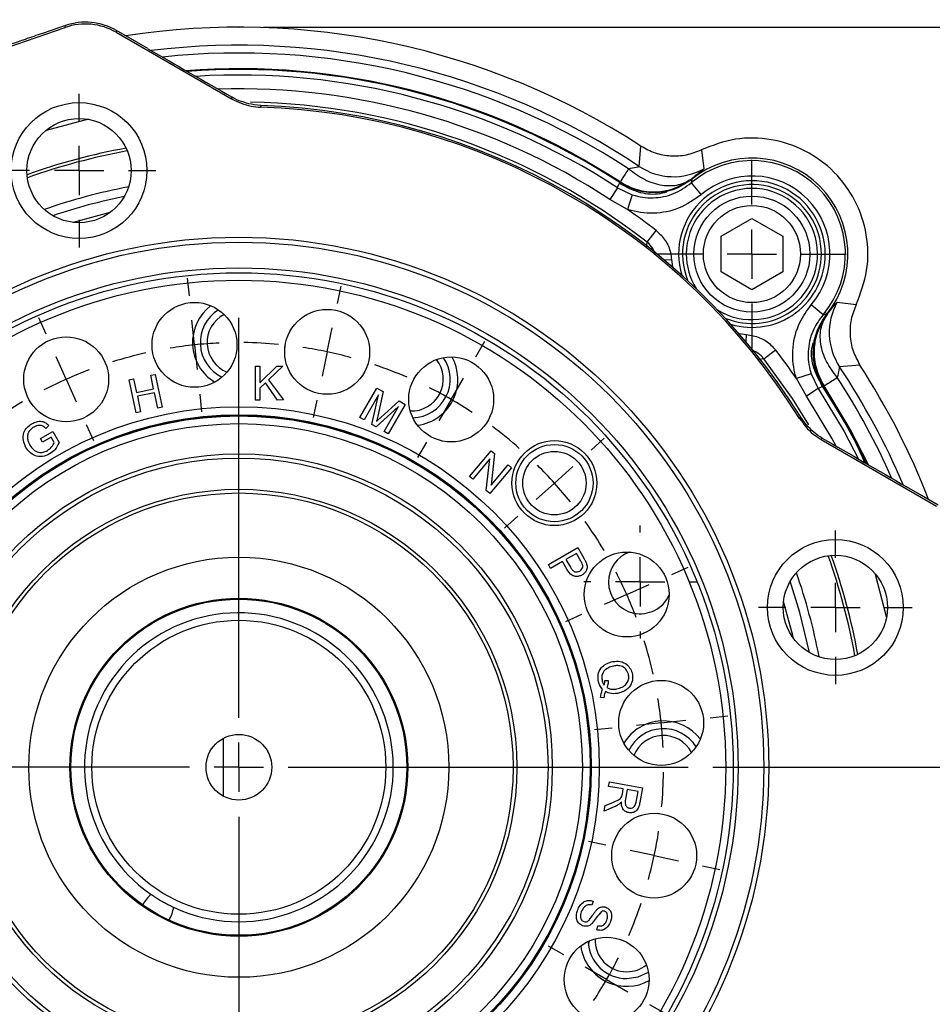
# Model space of a CAD drawing. Header units: inches. Extents: x 0.4 to 16.6, y 0.2 to 10.8.
# Tile 6 of 13: x 4.6 to 6.4, y 6 to 8. Entities that reach past the tile are written whole.
import ezdxf

# ---------------------------------------------------------------- set-up
doc = ezdxf.new("R2010")
doc.units = ezdxf.units.IN
doc.header["$MEASUREMENT"] = 0
doc.header["$PDSIZE"] = -1
doc.layers.add('SLD-0', color=7, linetype='Continuous', lineweight=25)
doc.styles.add('SLDTEXTSTYLE0', font='TXT', dxfattribs={"width": 0.75})
doc.dimstyles.new('SLDDIMSTYLE0', dxfattribs={"dimtxt": 0.145833, "dimasz": 0.13, "dimexe": 0, "dimexo": 0.0625, "dimgap": 0.036458, "dimtad": 0, "dimtih": 1, "dimtoh": 1, "dimdec": 1, "dimlfac": 2, "dimrnd": 1e-09, "dimzin": 12, "dimdsep": 46, "dimtxsty": 'SLDTEXTSTYLE0', "dimsah": 1, "dimcen": 0.09, "dimadec": 0, "dimazin": 3, "dimtfac": 1, "dimtdec": 1, "dimtofl": 0, "dimtmove": 0, "dimatfit": 3, "dimfxl": 0, "dimfrac": 2, "dimtolj": 1, "dimtzin": 12, "dimarcsym": 0})

# ---------------------------------------------------------------- blocks, each defined once
blk = doc.blocks.new('_D')
at = {"layer": 'SLD-0', "color": 7}
for p, q in [((5.0777, 8.0255), (7.8678, 8.0255)), ((7.7428, 8.0255), (7.7428, 6.5568)), ((7.5812, 6.2955), (7.5369, 6.2955)), ((7.5369, 6.2955), (7.5369, 6.0638)), ((7.9045, 6.2955), (7.9488, 6.2955)), ((7.9488, 6.2955), (7.9488, 6.0638)), ((7.5369, 6.0638), (7.5812, 6.0638)), ((7.9488, 6.0638), (7.9045, 6.0638)), ((7.7428, 4.3571), (7.7428, 6.0342)), ((6.2991, 4.3571), (7.8678, 4.3571))]:
    blk.add_line(p, q, dxfattribs=at)
for points in [[(7.7428, 8.0255), (7.7228, 7.8955), (7.7628, 7.8955)], [(7.7428, 4.3571), (7.7628, 4.4871), (7.7228, 4.4871)]]:
    blk.add_solid(points, dxfattribs=at)
at = {"layer": 'SLD-0', "color": 7, "char_height": 0.14583, "attachment_point": 1, "style": 'SLDTEXTSTYLE0'}
for s, insert in [('7.3', (7.6082, 6.5131)), ('186', (7.5812, 6.2518))]:
    blk.add_mtext(s, dxfattribs=dict(at, insert=insert))
blk = doc.blocks.new('_D_4')
at = {"layer": 'SLD-0', "color": 7}
for p, q in [((5.9871, 6.528), (7.1987, 6.528)), ((7.0737, 6.528), (7.0737, 5.6951)), ((6.9121, 5.4338), (6.8678, 5.4338)), ((6.8678, 5.4338), (6.8678, 5.2021)), ((7.2354, 5.4338), (7.2797, 5.4338)), ((7.2797, 5.4338), (7.2797, 5.2021)), ((6.8678, 5.2021), (6.9121, 5.2021)), ((7.2797, 5.2021), (7.2354, 5.2021)), ((7.0737, 4.3571), (7.0737, 5.1726)), ((6.2991, 4.3571), (7.1987, 4.3571))]:
    blk.add_line(p, q, dxfattribs=at)
for points in [[(7.0737, 6.528), (7.0537, 6.398), (7.0937, 6.398)], [(7.0737, 4.3571), (7.0937, 4.4871), (7.0537, 4.4871)]]:
    blk.add_solid(points, dxfattribs=at)
at = {"layer": 'SLD-0', "color": 7, "char_height": 0.14583, "attachment_point": 1, "style": 'SLDTEXTSTYLE0'}
for s, insert in [('4.3', (6.9391, 5.6514)), ('110', (6.9121, 5.3901))]:
    blk.add_mtext(s, dxfattribs=dict(at, insert=insert))
blk = doc.blocks.new('SW_CENTERMARKSYMBOL_2')
at = {"layer": 'SLD-0', "color": 0}
for p, q in [((0, 0.1), (0, 0.190625)), ((0, 0), (0, 0.05)), ((-0.1, 0), (-0.190625, 0)), ((0, 0), (-0.05, 0)), ((0, 0), (0, -0.05)), ((0, 0), (0.05, 0)), ((0.1, 0), (0.190625, 0)), ((0, -0.1), (0, -0.190625))]:
    blk.add_line(p, q, dxfattribs=at)
blk = doc.blocks.new('SW_CENTERMARKSYMBOL_3')
at = {"layer": 'SLD-0', "color": 0}
for p, q in [((0, 0.1), (0, 0.11425)), ((0, 0), (0, 0.05)), ((-0.1, 0), (-0.11425, 0)), ((0, 0), (-0.05, 0)), ((0, 0), (0, -0.05)), ((0, 0), (0.05, 0)), ((0.1, 0), (0.11425, 0)), ((0, -0.1), (0, -0.11425))]:
    blk.add_line(p, q, dxfattribs=at)
blk = doc.blocks.new('SW_CENTERMARKSYMBOL_10')
at = {"layer": 'SLD-0', "color": 0}
for p, q in [((-0.7389, 0.3791), (-0.7427, 0.4148)), ((-0.4392, 0.3634), (-0.4317, 0.3985)), ((-1.0289, 0.3014), (-1.0435, 0.3342)), ((-0.7285, 0.2796), (-0.7337, 0.3294)), ((-0.6386, -0.475), (-0.6386, 0.3343)), ((-0.46, 0.2656), (-0.4496, 0.3145)), ((-0.7285, 0.2796), (-0.7232, 0.2299)), ((-0.159, 0.2558), (-0.141, 0.2869)), ((-0.46, 0.2656), (-0.4704, 0.2167)), ((-0.9882, 0.21), (-1.0085, 0.2557)), ((-0.9882, 0.21), (-0.9678, 0.1644)), ((-0.209, 0.1692), (-0.184, 0.2125)), ((-0.718, 0.1802), (-0.7143, 0.1444)), ((-1.2806, 0.1379), (-1.3046, 0.1646)), ((-0.4808, 0.1677), (-0.4882, 0.1326)), ((-0.209, 0.1692), (-0.234, 0.1259)), ((-1.2137, 0.0636), (-1.2471, 0.1008)), ((-0.9475, 0.1187), (-0.9329, 0.0859)), ((-0.259, 0.0826), (-0.2769, 0.0515)), ((0.0743, 0.0669), (0.101, 0.091)), ((-1.2137, 0.0636), (-1.1802, 0.0264)), ((0, 0), (0.0372, 0.0335)), ((0, 0), (-0.0372, -0.0335)), ((-1.1468, -0.0107), (-1.1227, -0.0374)), ((-1.4695, -0.0953), (-1.5006, -0.0774)), ((-0.0743, -0.0669), (-0.101, -0.091)), ((-1.3829, -0.1453), (-1.4262, -0.1203)), ((-1.3829, -0.1453), (-1.3396, -0.1703)), ((0.2378, -0.1848), (0.2706, -0.1702)), ((-1.2963, -0.1953), (-1.2652, -0.2133)), ((0.1464, -0.2255), (0.1921, -0.2052)), ((0.1464, -0.2255), (0.1008, -0.2458)), ((0.0551, -0.2662), (0.0223, -0.2808)), ((-1.5771, -0.3756), (-1.6122, -0.3681)), ((-1.4792, -0.3964), (-1.5281, -0.386)), ((-1.4792, -0.3964), (-1.4303, -0.4068)), ((-1.3814, -0.4172), (-1.3463, -0.4246)), ((0.3155, -0.4748), (0.3512, -0.471)), ((0.1166, -0.4957), (0.0808, -0.4994)), ((0.216, -0.4852), (0.1663, -0.4904)), ((0.216, -0.4852), (0.2658, -0.48)), ((-0.6386, -0.575), (-0.6386, -0.525)), ((-0.7386, -0.575), (-1.548, -0.575)), ((-0.6386, -0.575), (-0.6886, -0.575)), ((-0.6386, -0.575), (-0.6386, -0.625)), ((-0.6386, -0.575), (-0.5886, -0.575)), ((-0.5386, -0.575), (0.2707, -0.575)), ((-1.3939, -0.6544), (-1.3581, -0.6507)), ((-1.5928, -0.6753), (-1.6285, -0.6791)), ((-1.4933, -0.6649), (-1.543, -0.6701)), ((-1.4933, -0.6649), (-1.4436, -0.6596)), ((-0.6386, -0.675), (-0.6386, -1.4844)), ((0.1041, -0.7329), (0.069, -0.7254)), ((0.202, -0.7537), (0.153, -0.7433)), ((0.202, -0.7537), (0.2509, -0.7641)), ((0.2998, -0.7745), (0.3349, -0.782)), ((-1.3324, -0.8839), (-1.2995, -0.8693)), ((-1.4237, -0.9246), (-1.378, -0.9042)), ((-1.4237, -0.9246), (-1.4694, -0.9449)), ((0.019, -0.9547), (-0.0121, -0.9368)), ((-1.5151, -0.9652), (-1.5479, -0.9799)), ((0.1056, -1.0047), (0.0623, -0.9797)), ((0.1056, -1.0047), (0.1489, -1.0297)), ((0.1922, -1.0547), (0.2233, -1.0727)), ((-1.203, -1.0832), (-1.1763, -1.0591)), ((-1.203, -1.0832), (-1.1821, -1.0643)), ((-0.1305, -1.1394), (-0.1546, -1.1127)), ((-1.2773, -1.1501), (-1.2401, -1.1166)), ((-1.2773, -1.1501), (-1.2401, -1.1166)), ((-1.2773, -1.1501), (-1.3144, -1.1835)), ((-1.2773, -1.1501), (-1.3144, -1.1835)), ((-0.0636, -1.2137), (-0.0971, -1.1765)), ((-1.0183, -1.2327), (-1.0004, -1.2015)), ((-0.0636, -1.2137), (-0.0301, -1.2508)), ((-1.3516, -1.217), (-1.3783, -1.241)), ((-1.3516, -1.217), (-1.3725, -1.2358)), ((-0.9475, -1.2688), (-0.9361, -1.2431)), ((-0.3298, -1.2688), (-0.3444, -1.2359)), ((-1.0683, -1.3193), (-1.0433, -1.276)), ((-0.7965, -1.3178), (-0.7891, -1.2827)), ((-0.5593, -1.3302), (-0.563, -1.2945)), ((0.0033, -1.288), (0.0274, -1.3147)), ((-0.9882, -1.3601), (-0.9678, -1.3144)), ((-0.6386, -1.3344), (-0.6386, -1.3063)), ((-0.2891, -1.3601), (-0.3094, -1.3144)), ((-1.0683, -1.3193), (-1.0933, -1.3626)), ((-0.9882, -1.3601), (-1.0085, -1.4058)), ((-0.8173, -1.4156), (-0.8069, -1.3667)), ((-0.2891, -1.3601), (-0.2688, -1.4058)), ((-0.6386, -1.4344), (-0.6386, -1.3844)), ((-0.5488, -1.4297), (-0.554, -1.38)), ((-1.1183, -1.4059), (-1.1363, -1.437)), ((-0.8173, -1.4156), (-0.8277, -1.4645)), ((-0.6386, -1.4344), (-0.6386, -1.4844)), ((-0.5488, -1.4297), (-0.5436, -1.4794)), ((-1.0289, -1.4515), (-1.0403, -1.4772)), ((-0.2484, -1.4515), (-0.2338, -1.4843)), ((-0.8381, -1.5134), (-0.8456, -1.5486)), ((-0.5384, -1.5292), (-0.5346, -1.5649)), ((-0.6386, -1.5344), (-0.6386, -1.5625))]:
    blk.add_line(p, q, dxfattribs=at)
for start, end in [(96, 99.3336), (92.6664, 96), (84.6671, 89.3329), (102.6671, 107.3329), (78, 81.3336), (74.6664, 78), (66.6671, 71.3329), (110.6664, 114), (114, 117.3336), (60, 63.3336), (120.6671, 125.3329), (56.6664, 60), (48.6671, 53.3329), (128.6664, 132), (132, 135.3336), (42, 45.3336), (38.6664, 42), (138.6671, 143.3329), (30.6671, 35.3329), (146.6664, 150), (150, 153.3336), (24, 27.3336), (156.6671, 161.3329), (20.6664, 24), (12.6671, 17.3329), (164.6664, 168), (168, 171.3336), (6, 9.3336), (174.6671, 179.3329), (2.6664, 6), (354.6671, 359.3329), (182.6664, 186), (186, 189.3336), (348, 351.3336), (344.6664, 348), (192.6671, 197.3329), (336.6671, 341.3329), (200.6664, 204), (204, 207.3336), (330, 333.3336), (210.6671, 215.3329), (326.6664, 330), (318.6671, 323.3329), (218.6664, 222), (218.6664, 222), (222, 225.3336), (222, 225.3336), (312, 315.3336), (308.6664, 312), (228.6671, 233.3329), (236.6664, 240), (300.6671, 305.3329), (240, 243.3336), (242.6664, 246), (294, 297.3336), (246, 249.3336), (290.6664, 294), (254.6664, 258), (282.6671, 287.3329), (258, 261.3336), (266.6664, 270), (270, 273.3336), (272.6664, 276), (276, 279.3336)]:
    blk.add_arc((-0.6386, -0.575), 0.8594, start, end, dxfattribs=at)
blk = doc.blocks.new('SW_CENTERMARKSYMBOL_15')
at = {"layer": 'SLD-0', "color": 0}
for p, q in [((0, 0.1), (0, 0.155475)), ((0, 0), (0, 0.05)), ((-0.1, 0), (-0.155475, 0)), ((0, 0), (-0.05, 0)), ((0, 0), (0, -0.05)), ((0, 0), (0.05, 0)), ((0.1, 0), (0.155475, 0)), ((0, -0.1), (0, -0.155475))]:
    blk.add_line(p, q, dxfattribs=at)
blk = doc.blocks.new('SW_CENTERMARKSYMBOL_16')
at = {"layer": 'SLD-0', "color": 0}
for p, q in [((0, 0.1), (0, 0.155475)), ((0, 0), (0, 0.05)), ((-0.1, 0), (-0.155475, 0)), ((0, 0), (-0.05, 0)), ((0, 0), (0, -0.05)), ((0, 0), (0.05, 0)), ((0.1, 0), (0.155475, 0)), ((0, -0.1), (0, -0.155475))]:
    blk.add_line(p, q, dxfattribs=at)

msp = doc.modelspace()

# ---------------------------------------------------------------- linework, layer by layer
at = {"color": 7, "linetype": 'Continuous', "lineweight": 25}
for p, q in [((3.7609, 7.7101), (4.6761, 8.0252)), ((4.6765, 8.0289), (4.6299, 8.0129)), ((4.6761, 8.0252), (4.6765, 8.0289)), ((4.7797, 8.019), (4.7793, 8.0153)), ((4.7793, 8.0153), (5.0131, 7.8803)), ((4.8211, 7.9951), (4.7797, 8.019)), ((4.8436, 7.9821), (4.8211, 7.9951)), ((5.0724, 7.867), (5.0584, 7.8682)), ((5.0724, 7.867), (5.0715, 7.8636)), ((5.838, 7.7439), (5.8415, 7.7851)), ((5.9639, 7.7776), (5.9688, 7.7391)), ((5.8005, 7.7081), (5.7993, 7.7125)), ((5.9435, 7.7104), (5.9637, 7.6866)), ((5.7939, 7.7006), (5.7786, 7.6771)), ((5.7939, 7.7006), (5.8241, 7.6862)), ((5.8146, 7.6565), (5.7786, 7.6771)), ((5.8241, 7.6862), (5.8146, 7.6565)), ((6.0037, 7.6026), (6.0662, 7.6387)), ((6.0662, 7.6387), (6.1287, 7.6026)), ((5.8543, 7.5905), (5.8725, 7.6139)), ((6.0037, 7.5304), (6.0037, 7.6026)), ((6.1287, 7.6026), (6.1287, 7.5304)), ((6.0662, 7.4943), (6.0037, 7.5304)), ((6.1287, 7.5304), (6.0662, 7.4943)), ((6.2101, 7.4437), (6.1863, 7.464)), ((6.2388, 7.4691), (6.2773, 7.4642)), ((6.2148, 7.4475), (6.2191, 7.4454)), ((6.1924, 7.3919), (6.2022, 7.4171)), ((5.1208, 7.376), (5.1211, 7.3792)), ((6.0902, 7.3546), (6.1136, 7.3728)), ((5.0613, 7.3398), (5.0704, 7.3398)), ((5.0613, 7.2711), (5.0613, 7.3398)), ((5.0704, 7.3058), (5.1045, 7.3398)), ((5.0704, 7.3398), (5.0704, 7.3058)), ((5.1168, 7.3398), (5.088, 7.312)), ((5.1045, 7.3398), (5.1168, 7.3398)), ((5.2886, 7.3436), (5.2876, 7.3405)), ((6.2848, 7.3418), (6.2436, 7.3383)), ((4.8059, 7.3119), (4.8147, 7.3138)), ((4.82, 7.2453), (4.8059, 7.3119)), ((4.8147, 7.3138), (4.8205, 7.2864)), ((4.8493, 7.3211), (4.8581, 7.323)), ((4.8551, 7.2938), (4.8493, 7.3211)), ((4.8581, 7.323), (4.8723, 7.2564)), ((5.088, 7.312), (5.1181, 7.2712)), ((6.1859, 7.3244), (6.1562, 7.3149)), ((6.1769, 7.2789), (6.1562, 7.3149)), ((6.1859, 7.3244), (6.2003, 7.2942)), ((4.8205, 7.2864), (4.8551, 7.2938)), ((5.0817, 7.3059), (5.0704, 7.2949)), ((5.0704, 7.2949), (5.0704, 7.2711)), ((5.1061, 7.2711), (5.0817, 7.3059)), ((5.2726, 7.2358), (5.3071, 7.2954)), ((5.3071, 7.2954), (5.3197, 7.2881)), ((6.2003, 7.2942), (6.1769, 7.2789)), ((6.2122, 7.2996), (6.2078, 7.3008)), ((4.8568, 7.2859), (4.8222, 7.2786)), ((4.8222, 7.2786), (4.8288, 7.2472)), ((4.8635, 7.2545), (4.8568, 7.2859)), ((5.3102, 7.2814), (5.281, 7.2309)), ((5.2968, 7.2218), (5.3102, 7.2814)), ((5.3197, 7.2881), (5.3089, 7.2386)), ((4.8723, 7.2564), (4.8635, 7.2545)), ((5.0704, 7.2711), (5.0613, 7.2711)), ((5.1181, 7.2712), (5.1061, 7.2711)), ((5.3507, 7.258), (5.3056, 7.2167)), ((5.3149, 7.236), (5.3519, 7.2696)), ((5.3216, 7.2075), (5.3507, 7.258)), ((5.3644, 7.2623), (5.33, 7.2026)), ((5.3519, 7.2696), (5.3644, 7.2623)), ((4.8288, 7.2472), (4.82, 7.2453)), ((5.281, 7.2309), (5.2726, 7.2358)), ((6.1731, 7.2247), (6.1649, 7.2362)), ((4.6432, 7.2196), (4.6372, 7.2135)), ((5.3056, 7.2167), (5.2968, 7.2218)), ((4.6261, 7.193), (4.6513, 7.2076)), ((4.6301, 7.186), (4.6261, 7.193)), ((4.6476, 7.1961), (4.6301, 7.186)), ((4.654, 7.1851), (4.6476, 7.1961)), ((4.6513, 7.2076), (4.664, 7.1855)), ((5.33, 7.2026), (5.3216, 7.2075)), ((6.2061, 7.1915), (6.4399, 7.0565)), ((5.4945, 7.1163), (5.5381, 7.1685)), ((5.5381, 7.1685), (5.5452, 7.1626)), ((5.5452, 7.1626), (5.5384, 7.0987)), ((5.5354, 7.1518), (5.5011, 7.1108)), ((5.5285, 7.0879), (5.5354, 7.1518)), ((5.5793, 7.1341), (5.5356, 7.0819)), ((5.5384, 7.0987), (5.5726, 7.1397)), ((5.5726, 7.1397), (5.5793, 7.1341)), ((5.5011, 7.1108), (5.4945, 7.1163)), ((6.4016, 7.0826), (6.3791, 7.0956)), ((5.5356, 7.0819), (5.5285, 7.0879)), ((6.443, 7.0587), (6.4016, 7.0826)), ((5.6541, 6.9381), (5.7135, 6.9724)), ((5.711, 6.9605), (5.6898, 6.9483)), ((5.7198, 6.9453), (5.711, 6.9605)), ((5.7135, 6.9724), (5.7264, 6.95)), ((5.6586, 6.9303), (5.6541, 6.9381)), ((5.6828, 6.9442), (5.6586, 6.9303)), ((5.6916, 6.929), (5.6828, 6.9442)), ((5.6898, 6.9483), (5.6987, 6.9329)), ((5.7686, 6.7038), (5.7755, 6.7034)), ((5.7664, 6.6686), (5.7597, 6.6695)), ((4.9967, 6.4692), (4.9967, 6.5868)), ((5.776, 6.4894), (5.7776, 6.4983)), ((5.7776, 6.4983), (5.8445, 6.4865)), ((5.8058, 6.4842), (5.776, 6.4894)), ((5.804, 6.4739), (5.8058, 6.4842)), ((5.8134, 6.4828), (5.8101, 6.4638)), ((5.8356, 6.4789), (5.8134, 6.4828)), ((5.8318, 6.4577), (5.8356, 6.4789)), ((5.8445, 6.4865), (5.8393, 6.4568)), ((5.7692, 6.4504), (5.7846, 6.4568)), ((5.7672, 6.4393), (5.7692, 6.4504)), ((5.7875, 6.4477), (5.7672, 6.4393)), ((5.8757, 6.435), (5.8789, 6.4346)), ((5.7446, 6.2573), (5.7424, 6.249)), ((5.8433, 6.2671), (5.8402, 6.2681)), ((5.7521, 6.199), (5.7545, 6.2074))]:
    msp.add_line(p, q, dxfattribs=at)
at = {"color": 8, "linetype": 'Continuous', "lineweight": 25}
for p, q in [((4.7667, 7.6505), (4.6925, 7.6306)), ((5.8526, 7.5793), (5.8543, 7.5905)), ((5.8885, 7.5546), (5.9033, 7.5556)), ((5.9033, 7.5556), (5.9051, 7.5405)), ((6.0402, 7.4054), (6.0553, 7.4036)), ((6.0543, 7.3888), (6.0553, 7.4036)), ((6.0902, 7.3546), (6.08, 7.3531)), ((5.7377, 6.176), (5.735, 6.171))]:
    msp.add_line(p, q, dxfattribs=at)
at = {"color": 7, "linetype": 'Continuous', "lineweight": 25, "flags": 128}
for points in [[(5.0131, 7.8803), (5.0135, 7.8816), (5.0141, 7.8837)], [(6.2994, 7.1416), (6.2632, 7.2115), (6.2107, 7.2988)], [(6.1625, 7.2338), (6.1647, 7.236), (6.1649, 7.2362)], [(6.2085, 7.194), (6.207, 7.1925), (6.2061, 7.1915)], [(5.8128, 6.1003), (5.8358, 6.1038), (5.8565, 6.1137)]]:
    msp.add_lwpolyline(points, dxfattribs=at)
at = {"color": 8, "linetype": 'Continuous', "lineweight": 25, "flags": 128}
for points in [[(4.723, 7.8392), (4.6378, 7.8164), (4.636, 7.8159)], [(6.1817, 7.2212), (6.148, 7.2744), (6.0902, 7.3546)], [(6.2003, 7.2942), (6.2526, 7.2075), (6.2819, 7.1517)], [(6.302, 7.1401), (6.2648, 7.2121), (6.2122, 7.2996)], [(6.237, 7.1776), (6.2281, 7.1939), (6.1769, 7.2789)], [(6.3389, 6.8327), (6.3161, 6.9179), (6.3156, 6.9197)], [(6.1826, 6.7601), (6.1633, 6.8412), (6.1439, 6.9045)], [(6.1502, 6.789), (6.1489, 6.7945), (6.1303, 6.8632)]]:
    msp.add_lwpolyline(points, dxfattribs=at)
at = {"color": 7, "linetype": 'Continuous', "lineweight": 25}
for centre, radius in [((4.7042, 7.7354), 0.1375), ((4.7042, 7.7354), 0.1055), ((6.0662, 7.5665), 0.1173), ((6.0662, 7.5665), 0.0983), ((5.0277, 6.528), 1.0725), ((5.0277, 6.528), 1.0625), ((5.0277, 6.528), 1.0105), ((5.0277, 6.528), 1.0005), ((5.0277, 6.528), 0.9855), ((4.9379, 7.3827), 0.0859), ((5.2064, 7.3686), 0.0859), ((4.6782, 7.3131), 0.0859), ((5.4574, 7.2723), 0.0859), ((5.0277, 6.528), 0.7296), ((5.0277, 6.528), 0.7133), ((5.0277, 6.528), 0.7123), ((5.0277, 6.528), 0.711), ((5.0277, 6.528), 0.6954), ((5.6664, 7.103), 0.0859), ((5.6664, 7.103), 0.0781), ((5.0277, 6.528), 0.6344), ((5.0277, 6.528), 0.6258), ((5.6664, 7.103), 0.0642), ((5.0277, 6.528), 0.5625), ((5.0277, 6.528), 0.555), ((6.2351, 6.8515), 0.1375), ((5.8128, 6.8776), 0.0859), ((6.2351, 6.8515), 0.1055), ((5.0277, 6.528), 0.425), ((5.0277, 6.528), 0.342), ((5.0277, 6.528), 0.34), ((5.0277, 6.528), 0.2975), ((5.8824, 6.6178), 0.0859), ((5.0277, 6.528), 0.0665), ((5.8683, 6.3493), 0.0859), ((5.772, 6.0983), 0.0859)]:
    msp.add_circle(centre, radius, dxfattribs=at)
for centre, radius, start, end in [((5.0277, 6.528), 1.4975, 57.0827, 98.7911), ((5.0277, 6.528), 1.4611, 56.3186, 96.9805), ((5.0277, 6.528), 1.412, 56.9123, 94.243), ((5.0277, 6.528), 1.3363, 31.8789, 88.1211), ((5.0277, 6.528), 1.3397, 31.9122, 88.0878), ((6.0663, 7.5666), 0.1891, 319.4979, 130.5021), ((6.0663, 7.5666), 0.1942, 321.2653, 128.7347), ((5.9073, 7.848), 0.125, 236.3445, 299.4476), ((6.0663, 7.5666), 0.1579, 319.4979, 130.5021), ((6.0662, 7.5665), 0.1406, 0, 201.9559), ((5.0277, 6.528), 1.3758, 52.1172, 55.1115), ((6.0662, 7.5665), 0.1406, 248.0441, 0), ((5.0277, 7.3874), 0.0938, 127.2621, 238.7379), ((5.0277, 7.3874), 0.0781, 121.9798, 244.0202), ((6.3477, 7.4076), 0.125, 150.5524, 213.6555), ((5.0277, 7.3874), 0.0643, 117.7228, 248.2773), ((5.0277, 6.528), 1.3758, 34.8885, 37.8828), ((5.3773, 7.3131), 0.0642, 267.7228, 38.2773), ((5.3773, 7.3131), 0.0781, 271.9798, 34.0202), ((5.3773, 7.3131), 0.0937, 336, 28.7379), ((5.0277, 6.528), 1.4611, 23.0195, 33.6814), ((5.0277, 6.528), 1.4975, 21.2089, 32.9173), ((5.3773, 7.3131), 0.0938, 277.2621, 336), ((5.8402, 6.903), 0.0642, 110.158, 180), ((5.8402, 6.903), 0.0643, 180, 335.5942), ((5.0277, 6.528), 0.3125, 245.0053, 235.3929), ((5.8871, 6.528), 0.0938, 37.2621, 148.7379), ((5.8871, 6.528), 0.0781, 31.9798, 154.0202), ((5.8871, 6.528), 0.0643, 27.7228, 158.2773), ((5.8128, 6.1785), 0.0643, 177.7228, 270), ((5.8128, 6.1785), 0.0938, 187.2621, 246), ((5.8128, 6.1785), 0.0781, 181.9798, 270), ((5.8128, 6.1785), 0.0643, 270, 308.2773), ((5.8128, 6.1785), 0.0938, 246, 298.7379)]:
    msp.add_arc(centre, radius, start, end, dxfattribs=at)
at = {"color": 8, "linetype": 'Continuous', "lineweight": 25}
for centre, radius, start, end in [((5.0277, 6.528), 1.4453, 56.9214, 96.1394), ((5.0277, 6.528), 1.4136, 56.9214, 94.3431), ((5.0277, 6.528), 1.4007, 56.8366, 93.5606), ((5.0277, 6.528), 1.3727, 56.8366, 91.7574), ((5.0277, 6.528), 1.3461, 52.1172, 88.9885), ((5.0277, 6.528), 1.2734, 100.3282, 109.6718), ((5.0277, 6.528), 1.2673, 100.2624, 109.7376), ((6.0662, 7.5665), 0.1484, 0, 196.7823), ((5.0277, 6.528), 1.1954, 100.7705, 109.2295), ((6.0662, 7.5665), 0.1328, 238.2053, 180), ((5.0277, 6.528), 1.1779, 101.3624, 108.6376), ((6.0662, 7.5665), 0.1328, 180, 211.7947), ((6.0662, 7.5665), 0.1484, 253.2177, 0), ((5.0277, 6.528), 1.4453, 23.8606, 33.0786), ((5.0277, 6.528), 1.2673, 10.2624, 19.7376), ((5.0277, 6.528), 1.2734, 10.3282, 19.6718), ((5.0277, 6.528), 1.1954, 10.7705, 19.2295)]:
    msp.add_arc(centre, radius, start, end, dxfattribs=at)
at = {"color": 7, "linetype": 'Continuous', "lineweight": 25}
for centre, major_axis, ratio, start_param, end_param in [((4.7168, 7.907), (-0.012, -0.1244), 0.999816, 2.714056, 3.569129), ((4.7172, 7.9107), (0.012, 0.1244), 0.999904, 5.855649, 6.710722), ((4.8176, 7.9983), (1.5025, -0.8674), 0.000604, 4.730053, 4.843929), ((6.4061, 7.0812), (1.5025, -0.8675), 0.000604, 4.580849, 4.694725), ((4.8582, 6.232), (0.0271, 0.0473), 0.573576, 0.993346, 1.523448), ((4.8582, 6.232), (0.0271, 0.0473), 0.573576, 4.759737, 5.28984)]:
    msp.add_ellipse(centre, major_axis=major_axis, ratio=ratio, start_param=start_param, end_param=end_param, dxfattribs=at)
for points, knots in [([(4.6299, 8.0129), (4.6182, 8.0089), (4.5971, 8.0016), (4.5759, 7.9943), (4.5665, 7.991)], [0, 0, 0, 0, 0.55287, 1, 1, 1, 1]), ([(5.0131, 7.8803), (5.026, 7.8743), (5.0447, 7.8655), (5.0651, 7.8641), (5.0715, 7.8636)], [0, 0, 0, 0, 0.686569, 1, 1, 1, 1]), ([(5.0584, 7.8682), (5.0447, 7.8715), (5.0293, 7.8751), (5.0157, 7.8828), (5.0141, 7.8837)], [0, 0, 0, 0, 0.886864, 1, 1, 1, 1]), ([(5.8415, 7.7851), (5.8509, 7.78), (5.8697, 7.7697), (5.9016, 7.7641), (5.9341, 7.7657), (5.954, 7.7736), (5.9639, 7.7776)], [0, 0, 0, 0, 0.249549, 0.499894, 0.750225, 1, 1, 1, 1]), ([(5.8166, 7.7391), (5.822, 7.7404), (5.8303, 7.7423), (5.8371, 7.7433), (5.8377, 7.7437), (5.838, 7.7439)], [0, 0, 0, 0, 0.498523, 0.750294, 1, 1, 1, 1]), ([(5.8166, 7.7391), (5.827, 7.7312), (5.8486, 7.7152), (5.8846, 7.7042), (5.919, 7.7044), (5.9366, 7.7144), (5.9451, 7.7194)], [0, 0, 0, 0, 0.243136, 0.5, 0.756864, 1, 1, 1, 1]), ([(5.9688, 7.7391), (5.9678, 7.738), (5.9659, 7.7359), (5.952, 7.7249), (5.9451, 7.7194)], [0, 0, 0, 0, 0.500038, 1, 1, 1, 1]), ([(5.7939, 7.7006), (5.7946, 7.7021), (5.7961, 7.7056), (5.7977, 7.7091), (5.7985, 7.711)], [0, 0, 0, 0, 0.450353, 1, 1, 1, 1]), ([(5.8857, 7.6923), (5.8834, 7.6919), (5.8672, 7.6898), (5.836, 7.6915), (5.811, 7.7045), (5.7985, 7.711)], [0, 0, 0, 0, 0.07803, 0.53902, 1, 1, 1, 1]), ([(5.7993, 7.7125), (5.8105, 7.7066), (5.8335, 7.6943), (5.8704, 7.6909), (5.9097, 7.6969), (5.9318, 7.7109), (5.9451, 7.7194)], [0, 0, 0, 0, 0.243881, 0.500124, 0.699654, 1, 1, 1, 1]), ([(5.8241, 7.6862), (5.8243, 7.6862), (5.8377, 7.6819), (5.8661, 7.6781), (5.9086, 7.686), (5.9318, 7.7023), (5.9435, 7.7104)], [0, 0, 0, 0, 0.003267, 0.334916, 0.667383, 1, 1, 1, 1]), ([(5.945, 7.7178), (5.9331, 7.7098), (5.9165, 7.6987), (5.8972, 7.694), (5.8916, 7.6927)], [0, 0, 0, 0, 0.71275, 1, 1, 1, 1]), ([(5.9448, 7.718), (5.933, 7.7101), (5.9168, 7.6993), (5.8981, 7.6946), (5.893, 7.6933)], [0, 0, 0, 0, 0.729749, 1, 1, 1, 1]), ([(5.9448, 7.718), (5.9445, 7.7166), (5.944, 7.714), (5.9436, 7.7115), (5.9435, 7.7104)], [0, 0, 0, 0, 0.576727, 1, 1, 1, 1]), ([(5.8933, 7.6916), (5.8873, 7.6901), (5.8686, 7.6853), (5.8353, 7.6899), (5.8121, 7.702), (5.8005, 7.7081)], [0, 0, 0, 0, 0.1917764, 0.5949624, 1, 1, 1, 1]), ([(5.893, 7.6933), (5.893, 7.6933), (5.8904, 7.6928), (5.8881, 7.6925), (5.8857, 7.6923)], [0, 0, 0, 0, 0.020091, 1, 1, 1, 1]), ([(5.9637, 7.6866), (5.9492, 7.6765), (5.9202, 7.6563), (5.8671, 7.6464), (5.8316, 7.6511), (5.8148, 7.6565), (5.8146, 7.6565)], [0, 0, 0, 0, 0.332453, 0.664935, 0.996731, 1, 1, 1, 1]), ([(5.8725, 7.6139), (5.8791, 7.6077), (5.8921, 7.5952), (5.9011, 7.5737), (5.9028, 7.5602), (5.9033, 7.5556)], [0, 0, 0, 0, 0.397023, 0.793893, 1, 1, 1, 1]), ([(6.1562, 7.3149), (6.1552, 7.3183), (6.1493, 7.3385), (6.1468, 7.3776), (6.1592, 7.4265), (6.1779, 7.4524), (6.1863, 7.464)], [0, 0, 0, 0, 0.067291, 0.398, 0.728909, 1, 1, 1, 1]), ([(6.2191, 7.4454), (6.2246, 7.4523), (6.2356, 7.4661), (6.2377, 7.4681), (6.2388, 7.4691)], [0, 0, 0, 0, 0.499654, 1, 1, 1, 1]), ([(6.2773, 7.4642), (6.2733, 7.4543), (6.2654, 7.4344), (6.2638, 7.402), (6.2694, 7.37), (6.2797, 7.3512), (6.2848, 7.3418)], [0, 0, 0, 0, 0.249549, 0.499894, 0.750225, 1, 1, 1, 1]), ([(6.2101, 7.4437), (6.2033, 7.4344), (6.1883, 7.4137), (6.1784, 7.3746), (6.1803, 7.3433), (6.1851, 7.3272), (6.1859, 7.3244)], [0, 0, 0, 0, 0.2712374, 0.6021638, 0.9327439, 1, 1, 1, 1]), ([(6.2191, 7.4454), (6.2106, 7.4321), (6.1966, 7.4099), (6.1906, 7.3707), (6.194, 7.3338), (6.2063, 7.3108), (6.2122, 7.2996)], [0, 0, 0, 0, 0.30035, 0.499876, 0.756119, 1, 1, 1, 1]), ([(6.193, 7.3933), (6.1943, 7.3984), (6.199, 7.4171), (6.2098, 7.4333), (6.2178, 7.4451)], [0, 0, 0, 0, 0.270251, 1, 1, 1, 1]), ([(6.2388, 7.3168), (6.231, 7.3273), (6.2149, 7.3489), (6.2039, 7.3849), (6.2041, 7.4193), (6.2142, 7.4369), (6.2191, 7.4454)], [0, 0, 0, 0, 0.243136, 0.5, 0.756864, 1, 1, 1, 1]), ([(6.2101, 7.4437), (6.2112, 7.4439), (6.2137, 7.4443), (6.2163, 7.4448), (6.2178, 7.4451)], [0, 0, 0, 0, 0.423273, 1, 1, 1, 1]), ([(6.0553, 7.4036), (6.0643, 7.4021), (6.0824, 7.3991), (6.102, 7.3863), (6.1107, 7.3761), (6.1136, 7.3728)], [0, 0, 0, 0, 0.403564, 0.807281, 1, 1, 1, 1]), ([(6.192, 7.386), (6.192, 7.3862), (6.1922, 7.3884), (6.1926, 7.3909), (6.193, 7.3933), (6.193, 7.3933)], [0, 0, 0, 0, 0.066377, 0.979914, 1, 1, 1, 1]), ([(6.2078, 7.3008), (6.2018, 7.3124), (6.1898, 7.3354), (6.185, 7.3663), (6.189, 7.3828), (6.1899, 7.3866)], [0, 0, 0, 0, 0.434994, 0.8701, 1, 1, 1, 1]), ([(6.2107, 7.2988), (6.2042, 7.3113), (6.1912, 7.3363), (6.1895, 7.3675), (6.1917, 7.3837), (6.192, 7.386)], [0, 0, 0, 0, 0.46098, 0.92197, 1, 1, 1, 1]), ([(6.2436, 7.3383), (6.2434, 7.338), (6.243, 7.3374), (6.242, 7.3305), (6.2401, 7.3223), (6.2388, 7.3168)], [0, 0, 0, 0, 0.251921, 0.502064, 1, 1, 1, 1]), ([(6.2107, 7.2988), (6.2088, 7.298), (6.2053, 7.2964), (6.2018, 7.2949), (6.2003, 7.2942)], [0, 0, 0, 0, 0.549647, 1, 1, 1, 1]), ([(6.2951, 7.1441), (6.2892, 7.1572), (6.2646, 7.2119), (6.2323, 7.2624), (6.2078, 7.3008)], [0, 0, 0, 0, 0.241237, 1, 1, 1, 1]), ([(5.3089, 7.2386), (5.3084, 7.2366), (5.3077, 7.2332), (5.3069, 7.2298), (5.3065, 7.2282)], [0, 0, 0, 0, 0.560002, 1, 1, 1, 1]), ([(5.3065, 7.2282), (5.3081, 7.2297), (5.3109, 7.2323), (5.3137, 7.2349), (5.3149, 7.236)], [0, 0, 0, 0, 0.559997, 1, 1, 1, 1]), ([(6.1625, 7.2338), (6.171, 7.2224), (6.1833, 7.2059), (6.2007, 7.1949), (6.2061, 7.1915)], [0, 0, 0, 0, 0.686569, 1, 1, 1, 1]), ([(4.5968, 7.175), (4.5946, 7.1797), (4.5903, 7.1893), (4.591, 7.2045), (4.5984, 7.2162), (4.6053, 7.2208), (4.6087, 7.2232)], [0, 0, 0, 0, 0.280369, 0.559323, 0.779303, 1, 1, 1, 1]), ([(4.6126, 7.2164), (4.6104, 7.215), (4.606, 7.2122), (4.6016, 7.2061), (4.5997, 7.1996), (4.5999, 7.1955), (4.6, 7.1934)], [0, 0, 0, 0, 0.28028, 0.559965, 0.77983, 1, 1, 1, 1]), ([(4.6087, 7.2232), (4.6119, 7.2247), (4.6182, 7.2278), (4.6284, 7.2286), (4.637, 7.2253), (4.6411, 7.2215), (4.6432, 7.2196)], [0, 0, 0, 0, 0.280399, 0.559902, 0.779506, 1, 1, 1, 1]), ([(4.6372, 7.2135), (4.6353, 7.2152), (4.6315, 7.2186), (4.6223, 7.2208), (4.6163, 7.2181), (4.6126, 7.2164)], [0, 0, 0, 0, 0.281561, 0.560923, 1, 1, 1, 1]), ([(6.2085, 7.194), (6.207, 7.1949), (6.1935, 7.2029), (6.1827, 7.2144), (6.1731, 7.2247)], [0, 0, 0, 0, 0.113136, 1, 1, 1, 1]), ([(4.6, 7.1934), (4.6005, 7.1908), (4.6014, 7.1862), (4.6037, 7.182), (4.6046, 7.1801)], [0, 0, 0, 0, 0.559757, 1, 1, 1, 1]), ([(4.6447, 7.162), (4.64, 7.1599), (4.6304, 7.1555), (4.6152, 7.1572), (4.6038, 7.1648), (4.5991, 7.1716), (4.5968, 7.175)], [0, 0, 0, 0, 0.280166, 0.558994, 0.779269, 1, 1, 1, 1]), ([(4.6046, 7.1801), (4.6068, 7.1768), (4.6111, 7.1702), (4.6213, 7.1647), (4.6317, 7.165), (4.6374, 7.1676), (4.6402, 7.1689)], [0, 0, 0, 0, 0.280794, 0.559332, 0.779373, 1, 1, 1, 1]), ([(4.6402, 7.1689), (4.6435, 7.1713), (4.6494, 7.1756), (4.6526, 7.1822), (4.654, 7.1851)], [0, 0, 0, 0, 0.5595035, 1, 1, 1, 1]), ([(4.664, 7.1855), (4.6615, 7.1802), (4.657, 7.1707), (4.6485, 7.1647), (4.6447, 7.162)], [0, 0, 0, 0, 0.559911, 1, 1, 1, 1]), ([(5.7176, 6.9251), (5.7187, 6.9259), (5.7211, 6.9275), (5.7232, 6.9309), (5.7241, 6.9344), (5.7237, 6.9366), (5.7235, 6.9377)], [0, 0, 0, 0, 0.280175, 0.559789, 0.779924, 1, 1, 1, 1]), ([(5.7235, 6.9377), (5.7229, 6.9391), (5.7218, 6.9418), (5.7204, 6.9442), (5.7198, 6.9453)], [0, 0, 0, 0, 0.5596282, 1, 1, 1, 1]), ([(5.7311, 6.9406), (5.7318, 6.9381), (5.7333, 6.9332), (5.7314, 6.926), (5.7275, 6.9205), (5.7242, 6.9183), (5.7225, 6.9171)], [0, 0, 0, 0, 0.280121, 0.558967, 0.779399, 1, 1, 1, 1]), ([(5.7264, 6.95), (5.7274, 6.9483), (5.7292, 6.9453), (5.7305, 6.942), (5.7311, 6.9406)], [0, 0, 0, 0, 0.560096, 1, 1, 1, 1]), ([(5.7225, 6.9171), (5.7204, 6.9161), (5.7161, 6.9141), (5.7089, 6.9138), (5.6989, 6.9171), (5.6946, 6.9241), (5.6916, 6.929)], [0, 0, 0, 0, 0.1873423, 0.3744915, 0.5609399, 1, 1, 1, 1]), ([(5.6987, 6.9329), (5.6998, 6.931), (5.7021, 6.9273), (5.707, 6.9233), (5.7129, 6.9229), (5.716, 6.9244), (5.7176, 6.9251)], [0, 0, 0, 0, 0.281396, 0.560339, 0.779672, 1, 1, 1, 1]), ([(5.7556, 6.7008), (5.7549, 6.7058), (5.7534, 6.7158), (5.76, 6.7289), (5.77, 6.7373), (5.7774, 6.7398), (5.7811, 6.7411)], [0, 0, 0, 0, 0.279558, 0.5586128, 0.7791312, 1, 1, 1, 1]), ([(5.7811, 6.7411), (5.7861, 6.742), (5.7961, 6.7437), (5.8099, 6.7393), (5.8195, 6.73), (5.8222, 6.7225), (5.8236, 6.7188)], [0, 0, 0, 0, 0.280367, 0.559579, 0.779602, 1, 1, 1, 1]), ([(5.7835, 6.7322), (5.7799, 6.731), (5.7727, 6.7286), (5.7649, 6.7209), (5.7615, 6.7114), (5.7626, 6.7055), (5.7631, 6.7025)], [0, 0, 0, 0, 0.280834, 0.559891, 0.779788, 1, 1, 1, 1]), ([(5.8161, 6.7167), (5.8147, 6.7203), (5.8118, 6.7274), (5.8022, 6.7333), (5.7923, 6.7341), (5.7865, 6.7328), (5.7835, 6.7322)], [0, 0, 0, 0, 0.279268, 0.558216, 0.778784, 1, 1, 1, 1]), ([(5.7956, 6.6873), (5.7992, 6.6885), (5.8063, 6.6909), (5.8141, 6.6985), (5.8175, 6.7079), (5.8166, 6.7138), (5.8161, 6.7167)], [0, 0, 0, 0, 0.280745, 0.560027, 0.779922, 1, 1, 1, 1]), ([(5.8236, 6.7188), (5.8243, 6.7138), (5.8258, 6.7038), (5.8193, 6.6905), (5.8092, 6.6822), (5.8018, 6.6796), (5.798, 6.6784)], [0, 0, 0, 0, 0.279588, 0.558563, 0.779097, 1, 1, 1, 1]), ([(5.764, 6.6857), (5.7619, 6.6883), (5.7581, 6.6928), (5.7564, 6.6983), (5.7556, 6.7008)], [0, 0, 0, 0, 0.559533, 1, 1, 1, 1]), ([(5.7631, 6.7025), (5.7636, 6.7009), (5.7646, 6.6979), (5.7664, 6.6954), (5.7672, 6.6942)], [0, 0, 0, 0, 0.5598974, 1, 1, 1, 1]), ([(5.7672, 6.6942), (5.7677, 6.696), (5.7685, 6.6991), (5.7686, 6.7024), (5.7686, 6.7038)], [0, 0, 0, 0, 0.559934, 1, 1, 1, 1]), ([(5.7755, 6.7034), (5.7754, 6.7007), (5.7751, 6.6958), (5.7733, 6.6913), (5.7726, 6.6893)], [0, 0, 0, 0, 0.560022, 1, 1, 1, 1]), ([(5.7597, 6.6695), (5.7602, 6.6726), (5.761, 6.6782), (5.7631, 6.6834), (5.764, 6.6857)], [0, 0, 0, 0, 0.55982, 1, 1, 1, 1]), ([(5.7695, 6.6813), (5.7687, 6.679), (5.7673, 6.6748), (5.7667, 6.6705), (5.7664, 6.6686)], [0, 0, 0, 0, 0.5600512, 1, 1, 1, 1]), ([(5.798, 6.6784), (5.7925, 6.6773), (5.7826, 6.6754), (5.7735, 6.6795), (5.7695, 6.6813)], [0, 0, 0, 0, 0.560066, 1, 1, 1, 1]), ([(5.7726, 6.6893), (5.7745, 6.6883), (5.7785, 6.6863), (5.7866, 6.6854), (5.7922, 6.6866), (5.7956, 6.6873)], [0, 0, 0, 0, 0.279823, 0.559958, 1, 1, 1, 1]), ([(5.7846, 6.4568), (5.7885, 6.4585), (5.7938, 6.4607), (5.8002, 6.4647), (5.8019, 6.4676), (5.8028, 6.469)], [0, 0, 0, 0, 0.560723, 0.780521, 1, 1, 1, 1]), ([(5.8019, 6.4583), (5.8012, 6.4573), (5.8, 6.4556), (5.7984, 6.4541), (5.7977, 6.4535)], [0, 0, 0, 0, 0.5601671, 1, 1, 1, 1]), ([(5.8168, 6.4362), (5.8142, 6.437), (5.8088, 6.4386), (5.8023, 6.4467), (5.8021, 6.4539), (5.8019, 6.4583)], [0, 0, 0, 0, 0.2802102, 0.5600638, 1, 1, 1, 1]), ([(5.8028, 6.469), (5.803, 6.4699), (5.8035, 6.4715), (5.8038, 6.4732), (5.804, 6.4739)], [0, 0, 0, 0, 0.559836, 1, 1, 1, 1]), ([(5.8101, 6.4638), (5.8095, 6.4599), (5.8087, 6.455), (5.8112, 6.4497), (5.8138, 6.4468), (5.8166, 6.4459), (5.8184, 6.4453)], [0, 0, 0, 0, 0.499332, 0.625096, 0.750722, 1, 1, 1, 1]), ([(5.8393, 6.4568), (5.8387, 6.4536), (5.8375, 6.4473), (5.8325, 6.4392), (5.8245, 6.4357), (5.8194, 6.436), (5.8168, 6.4362)], [0, 0, 0, 0, 0.281646, 0.55965, 0.779619, 1, 1, 1, 1]), ([(5.8184, 6.4453), (5.8197, 6.4452), (5.8223, 6.445), (5.826, 6.4465), (5.8302, 6.4504), (5.8311, 6.4547), (5.8318, 6.4577)], [0, 0, 0, 0, 0.187027, 0.373829, 0.560731, 1, 1, 1, 1]), ([(5.7977, 6.4535), (5.7959, 6.4523), (5.7926, 6.45), (5.789, 6.4484), (5.7875, 6.4477)], [0, 0, 0, 0, 0.5598717, 1, 1, 1, 1]), ([(4.8502, 6.2708), (4.8521, 6.2696), (4.8554, 6.2673), (4.8629, 6.2624), (4.871, 6.2576), (4.8789, 6.2532), (4.8858, 6.2496), (4.8916, 6.2467), (4.8944, 6.2454), (4.8957, 6.2448)], [0, 0, 0, 0, 0.185396, 0.333902, 0.483371, 0.610994, 0.734296, 0.872648, 1, 1, 1, 1]), ([(5.713, 6.2379), (5.7145, 6.2415), (5.7175, 6.2487), (5.7256, 6.2564), (5.7356, 6.2593), (5.7416, 6.2579), (5.7446, 6.2573)], [0, 0, 0, 0, 0.280993, 0.560137, 0.779958, 1, 1, 1, 1]), ([(5.7235, 6.2073), (5.7206, 6.209), (5.7146, 6.2123), (5.7097, 6.2241), (5.7117, 6.2327), (5.713, 6.2379)], [0, 0, 0, 0, 0.279839, 0.559962, 1, 1, 1, 1]), ([(5.7424, 6.249), (5.7397, 6.2495), (5.7344, 6.2504), (5.7256, 6.2455), (5.7226, 6.2393), (5.7207, 6.2355)], [0, 0, 0, 0, 0.280898, 0.560082, 1, 1, 1, 1]), ([(5.7376, 6.2199), (5.7394, 6.2223), (5.7423, 6.2263), (5.7461, 6.232), (5.7494, 6.2368), (5.752, 6.2396), (5.7533, 6.2411)], [0, 0, 0, 0, 0.339997, 0.56009, 0.780157, 1, 1, 1, 1]), ([(5.7616, 6.2363), (5.758, 6.2319), (5.7517, 6.2242), (5.7457, 6.2161), (5.7431, 6.2125)], [0, 0, 0, 0, 0.5586362, 1, 1, 1, 1]), ([(5.7533, 6.2411), (5.7547, 6.2422), (5.7574, 6.2443), (5.7634, 6.2466), (5.7678, 6.2456), (5.7705, 6.2451)], [0, 0, 0, 0, 0.2812506, 0.5619437, 1, 1, 1, 1]), ([(5.7682, 6.2367), (5.7669, 6.237), (5.7646, 6.2376), (5.7625, 6.2367), (5.7616, 6.2363)], [0, 0, 0, 0, 0.559326, 1, 1, 1, 1]), ([(5.7724, 6.2185), (5.7735, 6.2219), (5.7751, 6.227), (5.7729, 6.233), (5.7705, 6.2356), (5.7689, 6.2363), (5.7682, 6.2367)], [0, 0, 0, 0, 0.499364, 0.74901, 0.874498, 1, 1, 1, 1]), ([(5.7705, 6.2451), (5.7734, 6.2435), (5.779, 6.2403), (5.7834, 6.229), (5.7813, 6.221), (5.78, 6.2161)], [0, 0, 0, 0, 0.279669, 0.559277, 1, 1, 1, 1]), ([(5.7207, 6.2355), (5.7197, 6.2318), (5.7182, 6.2262), (5.7205, 6.2197), (5.7232, 6.2169), (5.7249, 6.2161), (5.7258, 6.2157)], [0, 0, 0, 0, 0.499106, 0.74867, 0.874392, 1, 1, 1, 1]), ([(5.7258, 6.2157), (5.727, 6.2154), (5.7295, 6.2148), (5.734, 6.2161), (5.7362, 6.2185), (5.7376, 6.2199)], [0, 0, 0, 0, 0.279911, 0.559767, 1, 1, 1, 1]), ([(5.78, 6.2161), (5.7786, 6.213), (5.7759, 6.2067), (5.7688, 6.1999), (5.7601, 6.1974), (5.7548, 6.1985), (5.7521, 6.199)], [0, 0, 0, 0, 0.280825, 0.560147, 0.779854, 1, 1, 1, 1]), ([(5.7545, 6.2074), (5.7567, 6.207), (5.7611, 6.2063), (5.7687, 6.2099), (5.771, 6.2152), (5.7724, 6.2185)], [0, 0, 0, 0, 0.280965, 0.56009, 1, 1, 1, 1]), ([(5.7431, 6.2125), (5.7416, 6.2112), (5.7387, 6.2085), (5.7318, 6.2055), (5.7267, 6.2066), (5.7235, 6.2073)], [0, 0, 0, 0, 0.281389, 0.562064, 1, 1, 1, 1])]:
    msp.add_open_spline(points, degree=3, knots=knots, dxfattribs=at)
for points in [[(6.2773, 7.4642), (6.2859, 7.4869), (6.303, 7.5323), (6.301, 7.6063), (6.2781, 7.6758), (6.2348, 7.735), (6.1755, 7.7784), (6.106, 7.8013), (6.032, 7.8033), (5.9866, 7.7862), (5.9639, 7.7776)], [(5.8166, 7.7391), (5.8117, 7.7316), (5.802, 7.7167), (5.8002, 7.7139), (5.7993, 7.7125)], [(6.2122, 7.2996), (6.2136, 7.3005), (6.2164, 7.3023), (6.2313, 7.312), (6.2388, 7.3168)]]:
    msp.add_open_spline(points, degree=3, dxfattribs=at)
at = {"color": 8, "linetype": 'Continuous', "lineweight": 25}
for points, knots in [([(5.8709, 7.5653), (5.8694, 7.5697), (5.8661, 7.5795), (5.8585, 7.5866), (5.8543, 7.5905)], [0, 0, 0, 0, 0.4485374, 1, 1, 1, 1]), ([(6.0902, 7.3546), (6.0884, 7.3566), (6.0828, 7.3629), (6.0748, 7.3689), (6.0682, 7.3703), (6.0673, 7.3705)], [0, 0, 0, 0, 0.289324, 0.898356, 1, 1, 1, 1])]:
    msp.add_open_spline(points, degree=3, knots=knots, dxfattribs=at)
at = {"layer": 'SLD-0', "color": 7, "lineweight": 18}
msp.add_point((5.0277, 8.0255), dxfattribs=at)

# ---------------------------------------------------------------- block references
at = {"layer": 'SLD-0', "color": 7}
for name, p in [('SW_CENTERMARKSYMBOL_16', (4.7042, 7.7354)), ('SW_CENTERMARKSYMBOL_2', (6.0662, 7.5665)), ('SW_CENTERMARKSYMBOL_10', (5.6664, 7.103)), ('SW_CENTERMARKSYMBOL_3', (5.8402, 6.903)), ('SW_CENTERMARKSYMBOL_15', (6.2351, 6.8515))]:
    msp.add_blockref(name, p, dxfattribs=at)

# ---------------------------------------------------------------- dimensions: what is measured, and where the dimension line sits
for base, p1, picture, middle in [((7.7428, 4.3571), (5.0277, 8.0255), '_D', (7.7428, 6.2955)), ((7.0737, 4.3571), (5.9371, 6.528), '_D_4', (7.0737, 5.4338))]:
    dim = msp.add_linear_dim(base=base, p1=p1, p2=(6.2491, 4.3571), angle=90, dimstyle='SLDDIMSTYLE0', dxfattribs=at)
    dim.commit()
    dim.dimension.update_dxf_attribs({"geometry": picture, "text_midpoint": middle, "dimtype": 160})

doc.saveas('drawing.dxf')
